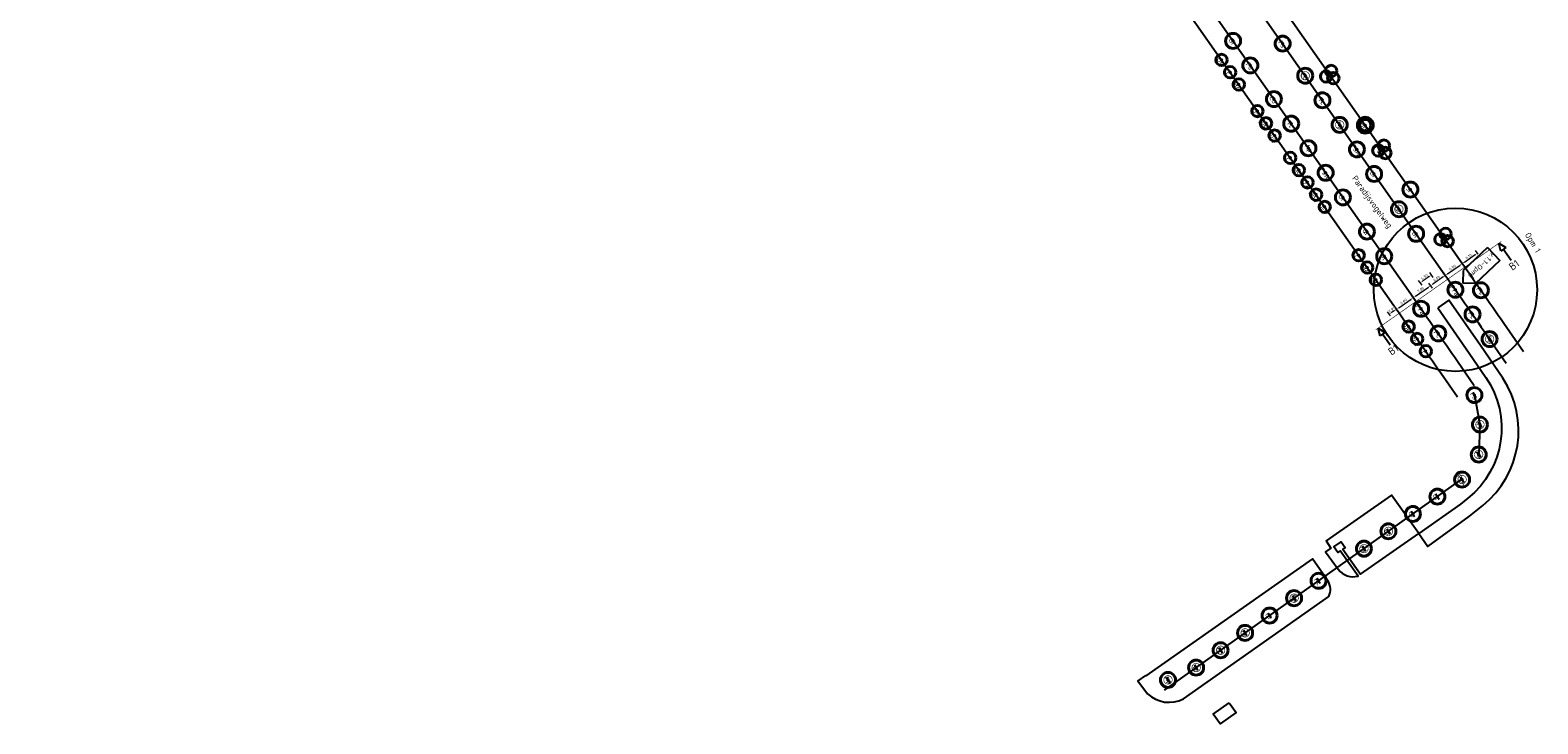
# Model space of a CAD drawing. Header units: metres. Extents: x 149234 to 159511, y 484155 to 486733.
# Tile 1 of 90: x 150298 to 150800, y 484155 to 484386. Entities that reach past the tile are written whole.
import ezdxf
from ezdxf.enums import TextEntityAlignment as Align

# ---------------------------------------------------------------- set-up
doc = ezdxf.new("R2010")
doc.units = ezdxf.units.M
doc.linetypes.add('AM-AS', pattern=[16, 10, -2, 2, -2])
doc.layers.get('0').update_dxf_attribs({"lineweight": 25})
doc.layers.get('Defpoints').update_dxf_attribs({"color": 211, "lineweight": 25})
doc.layers.add('N-WE-GR-BOOM-S', color=7, linetype='Continuous', lineweight=40, true_color=0x009900)
for name, color, linetype, lineweight in [('N-WE-GR-BOOM-T18', 10, 'Continuous', 18), ('N-WE-VH-KANTVERHARDING-G', 7, 'Continuous', 30), ('X-XX-AL-M', 7, 'Continuous', 18), ('X-XX-AL-VERWIJZING-S', 7, 'Continuous', 25)]:
    doc.layers.add(name, color=color, linetype=linetype, lineweight=lineweight)
doc.styles.add('NLCS-ISO', font='NLCS-ISO.ttf')
doc.styles.add('NLCS-ISO-M500-T18', font='NLCS-ISO.ttf')
doc.styles.add('NLCS-ISO-M500-T25', font='NLCS-ISO.ttf')
doc.dimstyles.new('NLCS-M500-T18-PIJL-X_L2_H1', dxfattribs={"dimscale": 0.5, "dimtxt": 1.8, "dimasz": 1.8, "dimexe": 2, "dimexo": 2, "dimgap": 0.7, "dimtad": 1, "dimzin": 0, "dimdsep": 46, "dimtxsty": 'NLCS-ISO-M500-T18', "dimcen": 0, "dimdle": 2, "dimclrd": 256, "dimclre": 256, "dimclrt": 256, "dimadec": 1, "dimazin": 0, "dimtfac": 1, "dimtofl": 0, "dimtmove": 1, "dimatfit": 0, "dimfxl": 2, "dimfxlon": 1, "dimtfill": 1, "dimtfillclr": 254, "dimtolj": 1, "dimtzin": 0, "dimlwd": 18, "dimlwe": 18, "dimarcsym": 0})

# ---------------------------------------------------------------- blocks, each defined once
blk = doc.blocks.new('SAL-VERWIJZING_DOORSNEDE_BOVEN-SO')
for p, q in [((-2, 9), (0, 14)), ((0, 14), (2, 9)), ((2, 9), (-2, 9)), ((0, 0), (0, 9))]:
    blk.add_line(p, q)
at = {"lineweight": 50, "style": 'NLCS-ISO'}
blk.add_attdef('...', text='', height=5, dxfattribs=at).set_placement((-0.1, -1.2), align=Align.TOP_CENTER)
blk = doc.blocks.new('*U506')
blk.add_circle((0, 0), 5)
at = {"color": 0}
blk.add_circle((0, 0), 0.15, dxfattribs=at)
at = {"layer": 'Defpoints'}
blk.add_line((-2, 0), (2, 0), dxfattribs=at)
at = {"layer": 'N-WE-GR-BOOM-T18', "insert": (0, -2.3), "char_height": 3.2, "attachment_point": 8, "style": 'NLCS-ISO-M500-T18'}
blk.add_mtext_dynamic_manual_height_columns('Pc', width=4.734, gutter_width=9, heights=[0], dxfattribs=at)
blk = doc.blocks.new('*U631')
blk.add_circle((0, 0), 3.8)
at = {"color": 0}
blk.add_circle((0, 0), 0.15, dxfattribs=at)
at = {"layer": 'Defpoints'}
blk.add_line((-2, 0), (2, 0), dxfattribs=at)
at = {"layer": 'N-WE-GR-BOOM-T18', "insert": (0, -3.8), "char_height": 3.2, "attachment_point": 8, "style": 'NLCS-ISO-M500-T18'}
blk.add_mtext_dynamic_manual_height_columns('C', width=4.734, gutter_width=9, heights=[0], dxfattribs=at)
blk = doc.blocks.new('*U722')
blk.add_circle((0, 0), 3.8)
blk = doc.blocks.new('*U723')
at = {"color": 0, "linetype": 'ByBlock', "lineweight": -2, "transparency": 16777216}
for p, rotation in [((-0.9, -2.7), 120), ((2.8, 0.6), 239.9999999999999)]:
    blk.add_blockref('*U722', p, dxfattribs=dict(at, rotation=rotation))
blk.add_blockref('*U722', (-1.9, 2.2), dxfattribs=at)
blk = doc.blocks.new('*U721')
at = {"color": 0}
blk.add_circle((0, 0), 0.15, dxfattribs=at)
at = {"layer": 'Defpoints'}
blk.add_line((-2, 0), (2, 0), dxfattribs=at)
blk.add_blockref('*U723', (0, 0))
at = {"layer": 'N-WE-GR-BOOM-T18', "insert": (0, -3.8), "char_height": 3.2, "attachment_point": 8, "style": 'NLCS-ISO-M500-T18'}
blk.add_mtext_dynamic_manual_height_columns('Ag', width=4.734, gutter_width=9, heights=[0], dxfattribs=at)
blk = doc.blocks.new('*U632')
blk.add_circle((0, 0), 3.8)
at = {"color": 0}
blk.add_circle((0, 0), 0.15, dxfattribs=at)
at = {"layer": 'Defpoints'}
blk.add_line((-2, 0), (2, 0), dxfattribs=at)
at = {"layer": 'N-WE-GR-BOOM-T18', "insert": (0, -3.8), "char_height": 3.2, "attachment_point": 8, "style": 'NLCS-ISO-M500-T18'}
blk.add_mtext_dynamic_manual_height_columns('Pc2', width=4.734, gutter_width=9, heights=[0], dxfattribs=at)
blk = doc.blocks.new('*U633')
blk.add_circle((0, 0), 3.8)
at = {"color": 0}
blk.add_circle((0, 0), 0.15, dxfattribs=at)
at = {"layer": 'Defpoints'}
blk.add_line((-2, 0), (2, 0), dxfattribs=at)
at = {"layer": 'N-WE-GR-BOOM-T18', "insert": (0, -3.8), "char_height": 3.2, "attachment_point": 8, "style": 'NLCS-ISO-M500-T18'}
blk.add_mtext_dynamic_manual_height_columns('Pd1', width=4.734, gutter_width=9, heights=[0], dxfattribs=at)
blk = doc.blocks.new('*U595')
blk.add_circle((0, 0), 5)
at = {"color": 0}
blk.add_circle((0, 0), 0.15, dxfattribs=at)
at = {"layer": 'Defpoints'}
blk.add_line((-2, 0), (2, 0), dxfattribs=at)
at = {"layer": 'N-WE-GR-BOOM-T18', "insert": (0, -2.3), "char_height": 3.2, "attachment_point": 8, "style": 'NLCS-ISO-M500-T18'}
blk.add_mtext_dynamic_manual_height_columns('Pra', width=4.734, gutter_width=9, heights=[0], dxfattribs=at)
blk = doc.blocks.new('*U511')
blk.add_circle((0, 0), 5)
at = {"color": 0}
blk.add_circle((0, 0), 0.15, dxfattribs=at)
at = {"layer": 'Defpoints'}
blk.add_line((-2, 0), (2, 0), dxfattribs=at)
at = {"layer": 'N-WE-GR-BOOM-T18', "insert": (0, -2.3), "char_height": 3.2, "attachment_point": 8, "style": 'NLCS-ISO-M500-T18'}
blk.add_mtext_dynamic_manual_height_columns('Tp', width=4.734, gutter_width=9, heights=[0], dxfattribs=at)
blk = doc.blocks.new('*U513')
blk.add_circle((0, 0), 5)
at = {"color": 0}
blk.add_circle((0, 0), 0.15, dxfattribs=at)
at = {"layer": 'Defpoints'}
blk.add_line((-2, 0), (2, 0), dxfattribs=at)
at = {"layer": 'N-WE-GR-BOOM-T18', "insert": (0, -2.3), "char_height": 3.2, "attachment_point": 8, "style": 'NLCS-ISO-M500-T18'}
blk.add_mtext_dynamic_manual_height_columns('Ps', width=4.734, gutter_width=9, heights=[0], dxfattribs=at)
blk = doc.blocks.new('*U510')
blk.add_circle((0, 0), 5)
at = {"color": 0}
blk.add_circle((0, 0), 0.15, dxfattribs=at)
at = {"layer": 'Defpoints'}
blk.add_line((-2, 0), (2, 0), dxfattribs=at)
at = {"layer": 'N-WE-GR-BOOM-T18', "insert": (0, -2.3), "char_height": 3.2, "attachment_point": 8, "style": 'NLCS-ISO-M500-T18'}
blk.add_mtext_dynamic_manual_height_columns('Tc', width=4.734, gutter_width=9, heights=[0], dxfattribs=at)
blk = doc.blocks.new('*U502')
blk.add_circle((0, 0), 5)
at = {"color": 0}
blk.add_circle((0, 0), 0.15, dxfattribs=at)
at = {"layer": 'Defpoints'}
blk.add_line((-2, 0), (2, 0), dxfattribs=at)
at = {"layer": 'N-WE-GR-BOOM-T18', "insert": (0, -2.3), "char_height": 3.2, "attachment_point": 8, "style": 'NLCS-ISO-M500-T18'}
blk.add_mtext_dynamic_manual_height_columns('Fs', width=4.734, gutter_width=9, heights=[0], dxfattribs=at)
blk = doc.blocks.new('*U500')
blk.add_circle((0, 0), 5)
at = {"color": 0}
blk.add_circle((0, 0), 0.15, dxfattribs=at)
at = {"layer": 'Defpoints'}
blk.add_line((-2, 0), (2, 0), dxfattribs=at)
at = {"layer": 'N-WE-GR-BOOM-T18', "insert": (0, -2.3), "char_height": 3.2, "attachment_point": 8, "style": 'NLCS-ISO-M500-T18'}
blk.add_mtext_dynamic_manual_height_columns('Ap', width=4.734, gutter_width=9, heights=[0], dxfattribs=at)
blk = doc.blocks.new('*U501')
blk.add_circle((0, 0), 5)
at = {"color": 0}
blk.add_circle((0, 0), 0.15, dxfattribs=at)
at = {"layer": 'Defpoints'}
blk.add_line((-2, 0), (2, 0), dxfattribs=at)
at = {"layer": 'N-WE-GR-BOOM-T18', "insert": (0, -2.3), "char_height": 3.2, "attachment_point": 8, "style": 'NLCS-ISO-M500-T18'}
blk.add_mtext_dynamic_manual_height_columns('FsA', width=4.734, gutter_width=9, heights=[0], dxfattribs=at)
blk = doc.blocks.new('*U503')
blk.add_circle((0, 0), 5)
at = {"color": 0}
blk.add_circle((0, 0), 0.15, dxfattribs=at)
at = {"layer": 'Defpoints'}
blk.add_line((-2, 0), (2, 0), dxfattribs=at)
at = {"layer": 'N-WE-GR-BOOM-T18', "insert": (0, -2.3), "char_height": 3.2, "attachment_point": 8, "style": 'NLCS-ISO-M500-T18'}
blk.add_mtext_dynamic_manual_height_columns('Ur', width=4.734, gutter_width=9, heights=[0], dxfattribs=at)
blk = doc.blocks.new('*U504')
blk.add_circle((0, 0), 5)
at = {"color": 0}
blk.add_circle((0, 0), 0.15, dxfattribs=at)
at = {"layer": 'Defpoints'}
blk.add_line((-2, 0), (2, 0), dxfattribs=at)
at = {"layer": 'N-WE-GR-BOOM-T18', "insert": (0, -2.3), "char_height": 3.2, "attachment_point": 8, "style": 'NLCS-ISO-M500-T18'}
blk.add_mtext_dynamic_manual_height_columns('Qr', width=4.734, gutter_width=9, heights=[0], dxfattribs=at)
blk = doc.blocks.new('*U505')
blk.add_circle((0, 0), 5)
at = {"color": 0}
blk.add_circle((0, 0), 0.15, dxfattribs=at)
at = {"layer": 'Defpoints'}
blk.add_line((-2, 0), (2, 0), dxfattribs=at)
at = {"layer": 'N-WE-GR-BOOM-T18', "insert": (0, -2.3), "char_height": 3.2, "attachment_point": 8, "style": 'NLCS-ISO-M500-T18'}
blk.add_mtext_dynamic_manual_height_columns('Ul', width=4.734, gutter_width=9, heights=[0], dxfattribs=at)
blk = doc.blocks.new('*U508')
blk.add_circle((0, 0), 5)
at = {"color": 0}
blk.add_circle((0, 0), 0.15, dxfattribs=at)
at = {"layer": 'Defpoints'}
blk.add_line((-2, 0), (2, 0), dxfattribs=at)
at = {"layer": 'N-WE-GR-BOOM-T18', "insert": (0, -2.3), "char_height": 3.2, "attachment_point": 8, "style": 'NLCS-ISO-M500-T18'}
blk.add_mtext_dynamic_manual_height_columns('Gt', width=4.734, gutter_width=9, heights=[0], dxfattribs=at)
blk = doc.blocks.new('*U509')
blk.add_circle((0, 0), 5)
at = {"color": 0}
blk.add_circle((0, 0), 0.15, dxfattribs=at)
at = {"layer": 'Defpoints'}
blk.add_line((-2, 0), (2, 0), dxfattribs=at)
at = {"layer": 'N-WE-GR-BOOM-T18', "insert": (0, -2.3), "char_height": 3.2, "attachment_point": 8, "style": 'NLCS-ISO-M500-T18'}
blk.add_mtext_dynamic_manual_height_columns('Cb', width=4.734, gutter_width=9, heights=[0], dxfattribs=at)
blk = doc.blocks.new('*U635')
blk.add_circle((0, 0), 3.8)
at = {"color": 0}
blk.add_circle((0, 0), 0.15, dxfattribs=at)
at = {"layer": 'Defpoints'}
blk.add_line((-2, 0), (2, 0), dxfattribs=at)
at = {"layer": 'N-WE-GR-BOOM-T18', "insert": (0, -3.8), "char_height": 3.2, "attachment_point": 8, "style": 'NLCS-ISO-M500-T18'}
blk.add_mtext_dynamic_manual_height_columns('M6', width=4.734, gutter_width=9, heights=[0], dxfattribs=at)
blk = doc.blocks.new('*U634')
blk.add_circle((0, 0), 3.8)
at = {"color": 0}
blk.add_circle((0, 0), 0.15, dxfattribs=at)
at = {"layer": 'Defpoints'}
blk.add_line((-2, 0), (2, 0), dxfattribs=at)
at = {"layer": 'N-WE-GR-BOOM-T18', "insert": (0, -3.8), "char_height": 3.2, "attachment_point": 8, "style": 'NLCS-ISO-M500-T18'}
blk.add_mtext_dynamic_manual_height_columns('P1', width=4.734, gutter_width=9, heights=[0], dxfattribs=at)
blk = doc.blocks.new('*U514')
blk.add_circle((0, 0), 5)
at = {"color": 0}
blk.add_circle((0, 0), 0.15, dxfattribs=at)
at = {"layer": 'Defpoints'}
blk.add_line((-2, 0), (2, 0), dxfattribs=at)
at = {"layer": 'N-WE-GR-BOOM-T18', "insert": (0, -2.3), "char_height": 3.2, "attachment_point": 8, "style": 'NLCS-ISO-M500-T18'}
blk.add_mtext_dynamic_manual_height_columns('Jr', width=4.734, gutter_width=9, heights=[0], dxfattribs=at)
blk = doc.blocks.new('*U629')
for radius in [5.27, 3.8]:
    blk.add_circle((0, 0), radius)
at = {"color": 0}
blk.add_circle((0, 0), 0.15, dxfattribs=at)
at = {"layer": 'Defpoints'}
blk.add_line((-2, 0), (2, 0), dxfattribs=at)
at = {"layer": 'N-WE-GR-BOOM-T18', "insert": (0, -3.8), "char_height": 3.2, "attachment_point": 8, "style": 'NLCS-ISO-M500-T18'}
blk.add_mtext_dynamic_manual_height_columns('Bp', width=4.734, gutter_width=9, heights=[0], dxfattribs=at)
blk = doc.blocks.new('*U719')
blk.add_circle((0, 0), 3.8)
blk = doc.blocks.new('*U720')
at = {"color": 0, "linetype": 'ByBlock', "lineweight": -2, "transparency": 16777216}
for p, rotation in [((-0.9, -2.7), 120), ((2.8, 0.6), 239.9999999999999)]:
    blk.add_blockref('*U719', p, dxfattribs=dict(at, rotation=rotation))
blk.add_blockref('*U719', (-1.9, 2.2), dxfattribs=at)
blk = doc.blocks.new('*U718')
at = {"color": 0}
blk.add_circle((0, 0), 0.15, dxfattribs=at)
at = {"layer": 'Defpoints'}
blk.add_line((-2, 0), (2, 0), dxfattribs=at)
blk.add_blockref('*U720', (0, 0))
at = {"layer": 'N-WE-GR-BOOM-T18', "insert": (0, -3.8), "char_height": 3.2, "attachment_point": 8, "style": 'NLCS-ISO-M500-T18'}
blk.add_mtext_dynamic_manual_height_columns('Ag', width=4.734, gutter_width=9, heights=[0], dxfattribs=at)
blk = doc.blocks.new('*D516')
at = {"layer": 'Defpoints', "color": 0, "transparency": 16777216}
for p in [(150759.22, 484295.94), (150753.65, 484292.04)]:
    blk.add_point(p, dxfattribs=at)
at = {"layer": 'X-XX-AL-M', "linetype": 'Continuous', "lineweight": 18, "transparency": 16777216}
for p, q in [((150753.08, 484292.86), (150752.17, 484294.19)), ((150753.48, 484293.88), (150757.59, 484296.72)), ((150758.65, 484296.77), (150757.77, 484298.05))]:
    blk.add_line(p, q, dxfattribs=at)
at = {"layer": 'X-XX-AL-M', "transparency": 16777216}
for points in [[(150753.39, 484294), (150753.56, 484293.75), (150752.74, 484293.37)], [(150757.51, 484296.84), (150757.68, 484296.59), (150758.33, 484297.23)]]:
    blk.add_solid(points, dxfattribs=at)
at = {"layer": 'X-XX-AL-M', "transparency": 16777216, "insert": (150755.08, 484295.96), "char_height": 0.9, "attachment_point": 5, "rotation": 34.5723, "style": 'NLCS-ISO-M500-T18', "bg_fill": 3, "box_fill_scale": 1.1, "bg_fill_color": 256, "bg_fill_true_color": 13158600, "bg_fill_transparency": 0}
blk.add_mtext('\\A1;6.80', dxfattribs=at)
at = {"layer": 'Defpoints', "color": 0, "transparency": 16777216}
blk.add_point((150758.33, 484297.23), dxfattribs=at)
blk = doc.blocks.new('*D517')
at = {"layer": 'Defpoints', "color": 0, "transparency": 16777216}
for p in [(150764.94, 484299.98), (150759.22, 484295.94)]:
    blk.add_point(p, dxfattribs=at)
at = {"layer": 'X-XX-AL-M', "linetype": 'Continuous', "lineweight": 18, "transparency": 16777216}
for p, q in [((150759.08, 484297.74), (150763.36, 484300.69)), ((150764.37, 484300.8), (150763.53, 484302.02)), ((150758.65, 484296.77), (150757.77, 484298.05))]:
    blk.add_line(p, q, dxfattribs=at)
at = {"layer": 'X-XX-AL-M', "transparency": 16777216}
for points in [[(150763.27, 484300.81), (150763.44, 484300.56), (150764.1, 484301.2)], [(150758.99, 484297.86), (150759.16, 484297.61), (150758.33, 484297.23)]]:
    blk.add_solid(points, dxfattribs=at)
at = {"layer": 'X-XX-AL-M', "transparency": 16777216, "insert": (150760.76, 484299.87), "char_height": 0.9, "attachment_point": 5, "rotation": 34.5723, "style": 'NLCS-ISO-M500-T18', "bg_fill": 3, "box_fill_scale": 1.1, "bg_fill_color": 256, "bg_fill_true_color": 13158600, "bg_fill_transparency": 0}
blk.add_mtext('\\A1;7.00', dxfattribs=at)
at = {"layer": 'Defpoints', "color": 0, "transparency": 16777216}
blk.add_point((150764.1, 484301.2), dxfattribs=at)
blk = doc.blocks.new('*D518')
at = {"layer": 'Defpoints', "color": 0, "transparency": 16777216}
for p in [(150772.35, 484299.86), (150767.43, 484296.42)]:
    blk.add_point(p, dxfattribs=at)
at = {"layer": 'X-XX-AL-M', "linetype": 'Continuous', "lineweight": 18, "transparency": 16777216}
for p, q in [((150768.27, 484304.11), (150764.83, 484301.71)), ((150769.58, 484303.81), (150768.44, 484305.45)), ((150764.67, 484300.37), (150763.52, 484302.01))]:
    blk.add_line(p, q, dxfattribs=at)
at = {"layer": 'X-XX-AL-M', "transparency": 16777216}
for points in [[(150768.19, 484304.24), (150768.36, 484303.99), (150769.01, 484304.63)], [(150764.74, 484301.83), (150764.92, 484301.59), (150764.09, 484301.19)]]:
    blk.add_solid(points, dxfattribs=at)
at = {"layer": 'X-XX-AL-M', "transparency": 16777216, "insert": (150766.09, 484303.57), "char_height": 0.9, "attachment_point": 5, "rotation": 34.937, "style": 'NLCS-ISO-M500-T18', "bg_fill": 3, "box_fill_scale": 1.1, "bg_fill_color": 256, "bg_fill_true_color": 13158600, "bg_fill_transparency": 0}
blk.add_mtext('\\A1;6.00', dxfattribs=at)
at = {"layer": 'Defpoints', "color": 0, "transparency": 16777216}
blk.add_point((150764.09, 484301.19), dxfattribs=at)
blk = doc.blocks.new('*D519')
at = {"layer": 'Defpoints', "color": 0, "transparency": 16777216}
for p in [(150772.35, 484299.86), (150780.87, 484299.7)]:
    blk.add_point(p, dxfattribs=at)
at = {"layer": 'X-XX-AL-M', "linetype": 'Continuous', "lineweight": 18, "transparency": 16777216}
for p, q in [((150775.24, 484307.76), (150774.09, 484309.4)), ((150769.58, 484303.81), (150768.44, 484305.45)), ((150769.75, 484305.15), (150773.93, 484308.06))]:
    blk.add_line(p, q, dxfattribs=at)
at = {"layer": 'X-XX-AL-M', "transparency": 16777216}
for points in [[(150773.84, 484308.19), (150774.01, 484307.94), (150774.66, 484308.58)], [(150769.66, 484305.27), (150769.84, 484305.02), (150769.01, 484304.63)]]:
    blk.add_solid(points, dxfattribs=at)
at = {"layer": 'X-XX-AL-M', "transparency": 16777216, "insert": (150771.38, 484307.26), "char_height": 0.9, "attachment_point": 5, "rotation": 34.937, "style": 'NLCS-ISO-M500-T18', "bg_fill": 3, "box_fill_scale": 1.1, "bg_fill_color": 256, "bg_fill_true_color": 13158600, "bg_fill_transparency": 0}
blk.add_mtext('\\A1;6.90', dxfattribs=at)
at = {"layer": 'Defpoints', "color": 0, "transparency": 16777216}
blk.add_point((150774.66, 484308.58), dxfattribs=at)
blk = doc.blocks.new('*D522')
at = {"layer": 'Defpoints', "color": 0, "transparency": 16777216}
blk.add_point((150780.87, 484299.7), dxfattribs=at)
at = {"layer": 'X-XX-AL-M', "linetype": 'Continuous', "lineweight": 18, "transparency": 16777216}
for p, q in [((150775.24, 484307.76), (150774.09, 484309.4)), ((150775.4, 484309.09), (150778.93, 484311.56)), ((150779.91, 484311.72), (150779.09, 484312.89))]:
    blk.add_line(p, q, dxfattribs=at)
at = {"layer": 'X-XX-AL-M', "transparency": 16777216}
for points in [[(150775.32, 484309.22), (150775.49, 484308.97), (150774.66, 484308.58)], [(150778.84, 484311.68), (150779.01, 484311.43), (150779.67, 484312.07)]]:
    blk.add_solid(points, dxfattribs=at)
at = {"layer": 'X-XX-AL-M', "transparency": 16777216, "insert": (150776.71, 484310.98), "char_height": 0.9, "attachment_point": 5, "rotation": 34.937, "style": 'NLCS-ISO-M500-T18', "bg_fill": 3, "box_fill_scale": 1.1, "bg_fill_color": 256, "bg_fill_true_color": 13158600, "bg_fill_transparency": 0}
blk.add_mtext('\\A1;6.10', dxfattribs=at)
at = {"layer": 'Defpoints', "color": 0, "transparency": 16777216}
for p in [(150779.67, 484312.07), (150780.49, 484310.9)]:
    blk.add_point(p, dxfattribs=at)
blk = doc.blocks.new('*U636')
blk.add_circle((0, 0), 3.8)
at = {"color": 0}
blk.add_circle((0, 0), 0.15, dxfattribs=at)
at = {"layer": 'Defpoints'}
blk.add_line((-2, 0), (2, 0), dxfattribs=at)
at = {"layer": 'N-WE-GR-BOOM-T18', "insert": (0, -3.8), "char_height": 3.2, "attachment_point": 8, "style": 'NLCS-ISO-M500-T18'}
blk.add_mtext_dynamic_manual_height_columns('Pc1', width=4.734, gutter_width=9, heights=[0], dxfattribs=at)
blk = doc.blocks.new('*U637')
blk.add_circle((0, 0), 3.8)
at = {"color": 0}
blk.add_circle((0, 0), 0.15, dxfattribs=at)
at = {"layer": 'Defpoints'}
blk.add_line((-2, 0), (2, 0), dxfattribs=at)
at = {"layer": 'N-WE-GR-BOOM-T18', "insert": (0, -3.8), "char_height": 3.2, "attachment_point": 8, "style": 'NLCS-ISO-M500-T18'}
blk.add_mtext_dynamic_manual_height_columns('Pd3', width=4.734, gutter_width=9, heights=[0], dxfattribs=at)
blk = doc.blocks.new('*U638')
blk.add_circle((0, 0), 3.8)
at = {"color": 0}
blk.add_circle((0, 0), 0.15, dxfattribs=at)
at = {"layer": 'Defpoints'}
blk.add_line((-2, 0), (2, 0), dxfattribs=at)
at = {"layer": 'N-WE-GR-BOOM-T18', "insert": (0, -3.8), "char_height": 3.2, "attachment_point": 8, "style": 'NLCS-ISO-M500-T18'}
blk.add_mtext_dynamic_manual_height_columns('P3', width=4.734, gutter_width=9, heights=[0], dxfattribs=at)
blk = doc.blocks.new('*U639')
blk.add_circle((0, 0), 3.8)
at = {"color": 0}
blk.add_circle((0, 0), 0.15, dxfattribs=at)
at = {"layer": 'Defpoints'}
blk.add_line((-2, 0), (2, 0), dxfattribs=at)
at = {"layer": 'N-WE-GR-BOOM-T18', "insert": (0, -3.8), "char_height": 3.2, "attachment_point": 8, "style": 'NLCS-ISO-M500-T18'}
blk.add_mtext_dynamic_manual_height_columns('M5', width=4.734, gutter_width=9, heights=[0], dxfattribs=at)
blk = doc.blocks.new('*U640')
blk.add_circle((0, 0), 3.8)
at = {"color": 0}
blk.add_circle((0, 0), 0.15, dxfattribs=at)
at = {"layer": 'Defpoints'}
blk.add_line((-2, 0), (2, 0), dxfattribs=at)
at = {"layer": 'N-WE-GR-BOOM-T18', "insert": (0, -3.8), "char_height": 3.2, "attachment_point": 8, "style": 'NLCS-ISO-M500-T18'}
blk.add_mtext_dynamic_manual_height_columns('Pd2', width=4.734, gutter_width=9, heights=[0], dxfattribs=at)
blk = doc.blocks.new('*U641')
blk.add_circle((0, 0), 3.8)
at = {"color": 0}
blk.add_circle((0, 0), 0.15, dxfattribs=at)
at = {"layer": 'Defpoints'}
blk.add_line((-2, 0), (2, 0), dxfattribs=at)
at = {"layer": 'N-WE-GR-BOOM-T18', "insert": (0, -3.8), "char_height": 3.2, "attachment_point": 8, "style": 'NLCS-ISO-M500-T18'}
blk.add_mtext_dynamic_manual_height_columns('P2', width=4.734, gutter_width=9, heights=[0], dxfattribs=at)
blk = doc.blocks.new('*U642')
blk.add_circle((0, 0), 3.8)
at = {"color": 0}
blk.add_circle((0, 0), 0.15, dxfattribs=at)
at = {"layer": 'Defpoints'}
blk.add_line((-2, 0), (2, 0), dxfattribs=at)
at = {"layer": 'N-WE-GR-BOOM-T18', "insert": (0, -3.8), "char_height": 3.2, "attachment_point": 8, "style": 'NLCS-ISO-M500-T18'}
blk.add_mtext_dynamic_manual_height_columns('M4', width=4.734, gutter_width=9, heights=[0], dxfattribs=at)
blk = doc.blocks.new('*D533')
at = {"layer": 'X-XX-AL-M', "linetype": 'Continuous', "lineweight": 18, "transparency": 16777216}
for p, q in [((150753.08, 484292.86), (150752.17, 484294.19)), ((150750.7, 484291.19), (150749.77, 484292.54)), ((150751.99, 484292.86), (150751.08, 484292.23))]:
    blk.add_line(p, q, dxfattribs=at)
at = {"layer": 'X-XX-AL-M', "transparency": 16777216, "insert": (150751.08, 484293.2), "char_height": 0.9, "attachment_point": 5, "rotation": 34.5723, "style": 'NLCS-ISO-M500-T18', "bg_fill": 3, "box_fill_scale": 1.1, "bg_fill_color": 256, "bg_fill_true_color": 13158600, "bg_fill_transparency": 0}
blk.add_mtext('\\A1;2.91', dxfattribs=at)
at = {"layer": 'Defpoints', "color": 0, "transparency": 16777216}
for p in [(150750.34, 484291.72), (150751.27, 484290.37), (150753.65, 484292.04)]:
    blk.add_point(p, dxfattribs=at)
at = {"layer": 'X-XX-AL-M', "transparency": 16777216}
for points in [[(150751.91, 484292.98), (150752.08, 484292.73), (150752.74, 484293.37)], [(150751, 484292.35), (150751.17, 484292.11), (150750.34, 484291.72)]]:
    blk.add_solid(points, dxfattribs=at)
blk = doc.blocks.new('*U626')
at = {"color": 177, "true_color": 0x293189, "const_width": 0.4, "flags": 128}
blk.add_lwpolyline([(2.8, 0, -1), (-2.8, 0, -1)], format="xyb", close=True, dxfattribs=at)
at = {"color": 0}
blk.add_circle((0, 0), 0.15, dxfattribs=at)
at = {"layer": 'Defpoints'}
blk.add_line((-2, 0), (2, 0), dxfattribs=at)
blk = doc.blocks.new('*D613')
at = {"layer": 'Defpoints', "color": 0, "transparency": 16777216}
for p in [(150767.24, 484300.61), (150763.55, 484298.04)]:
    blk.add_point(p, dxfattribs=at)
at = {"layer": 'X-XX-AL-M', "linetype": 'Continuous', "lineweight": 18, "transparency": 16777216}
for p, q in [((150763.62, 484304.23), (150761.4, 484302.69)), ((150764.93, 484303.93), (150763.78, 484305.57)), ((150761.24, 484301.35), (150760.09, 484302.99))]:
    blk.add_line(p, q, dxfattribs=at)
at = {"layer": 'X-XX-AL-M', "transparency": 16777216}
for points in [[(150763.53, 484304.36), (150763.7, 484304.11), (150764.35, 484304.75)], [(150761.32, 484302.81), (150761.49, 484302.57), (150760.66, 484302.17)]]:
    blk.add_solid(points, dxfattribs=at)
at = {"layer": 'X-XX-AL-M', "transparency": 16777216, "insert": (150762.05, 484304.12), "char_height": 0.9, "attachment_point": 5, "rotation": 34.9145, "style": 'NLCS-ISO-M500-T18', "bg_fill": 3, "box_fill_scale": 1.1, "bg_fill_color": 256, "bg_fill_true_color": 13158600, "bg_fill_transparency": 0}
blk.add_mtext('\\A1;4.50', dxfattribs=at)
at = {"layer": 'Defpoints', "color": 0, "transparency": 16777216}
blk.add_point((150760.66, 484302.17), dxfattribs=at)
blk = doc.blocks.new('*U749')
blk.add_circle((0, 0), 3.8)
blk = doc.blocks.new('*U750')
at = {"color": 0, "linetype": 'ByBlock', "lineweight": -2, "transparency": 16777216}
for p, rotation in [((-0.9, -2.7), 120), ((2.8, 0.6), 239.9999999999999)]:
    blk.add_blockref('*U749', p, dxfattribs=dict(at, rotation=rotation))
blk.add_blockref('*U749', (-1.9, 2.2), dxfattribs=at)
blk = doc.blocks.new('*U748')
at = {"color": 0}
blk.add_circle((0, 0), 0.15, dxfattribs=at)
at = {"layer": 'Defpoints'}
blk.add_line((-2, 0), (2, 0), dxfattribs=at)
blk.add_blockref('*U750', (0, 0))
at = {"layer": 'N-WE-GR-BOOM-T18', "insert": (0, -3.8), "char_height": 3.2, "attachment_point": 8, "style": 'NLCS-ISO-M500-T18'}
blk.add_mtext_dynamic_manual_height_columns('Fsm', width=4.734, gutter_width=9, heights=[0], dxfattribs=at)
blk = doc.blocks.new('SAL-VERWIJZING_WIJZIGING_LINKS-SO')
for p, q in [((-22.2, 6), (-28.2, 0)), ((-22.2, -6), (-28.2, 0)), ((0, 6), (-22.2, 6)), ((0, -6), (0, 6)), ((0, -6), (-22.2, -6))]:
    blk.add_line(p, q)
at = {"lineweight": 70, "style": 'NLCS-ISO'}
blk.add_attdef('...', text='', height=7, dxfattribs=at).set_placement((0, 0.1), align=Align.MIDDLE_RIGHT)

msp = doc.modelspace()

# ---------------------------------------------------------------- linework, layer by layer
at = {"layer": 'Defpoints', "flags": 128}
for points in [[(150315.93, 484983.02, 0.0008773), (150362.139, 484912.765), (150404.519, 484848.576, 0.0031614), (150509.948, 484691.07), (150567.115, 484606.822, 0.0023128), (150593.203, 484568.757), (150657.757, 484475.491, 0.0015861), (150686.731, 484433.913), (150774.513, 484308.792, -0.0021697), (150789.433, 484287.329), (150794.99, 484279.26)], [(150297.503, 484974.833, 0.0009112), (150345.532, 484901.8), (150387.913, 484837.611, 0.0031614), (150493.481, 484679.896), (150550.649, 484595.648, 0.0023128), (150576.84, 484557.431), (150641.394, 484464.165, 0.0015861), (150670.441, 484422.483), (150758.223, 484297.363, -0.0021697), (150773.044, 484276.041), (150778.601, 484267.973)], [(150574.871, 484548.328), (150635.803, 484460.295, 0.0015861), (150664.874, 484418.578), (150752.656, 484293.457, -0.0021697), (150767.444, 484272.185), (150773.001, 484264.116)], [(150600.936, 484545.461), (150652.083, 484471.564, 0.0015861), (150681.083, 484429.95), (150768.865, 484304.829, -0.0021697), (150783.75, 484283.415), (150789.307, 484275.346)]]:
    msp.add_lwpolyline(points, format="xyb", dxfattribs=at)
for points in [[(150766.472, 484293.858), (150776.956, 484278.736), (150782.513, 484270.667, -0.3911635), (150776.543, 484230.396), (150774.038, 484228.379), (150760.111, 484218.587), (150763.126, 484214.299), (150777.047, 484224.382), (150781.456, 484227.932, 0.3853299), (150788.185, 484270.348), (150780.662, 484281.288), (150770.159, 484296.438)], [(150760.111, 484218.587), (150751.105, 484231.449), (150729.27, 484216.16), (150730.81, 484213.686), (150729.071, 484212.553), (150733.308, 484206.732, 0.3124452), (150739.931, 484204.438), (150733.95, 484212.84), (150733.212, 484212.3), (150731.82, 484214.2), (150734.27, 484215.83), (150735.6, 484213.99), (150734.843, 484213.455), (150740.773, 484205.066)], [(150669.077, 484171.335), (150666.528, 484169.516), (150669.803, 484165.235, 0.3224911), (150681.713, 484163.532), (150730.134, 484197.622, 0.2731912), (150729.807, 484202.867), (150724.709, 484210.195), (150669.22, 484171.14)]]:
    msp.add_lwpolyline(points, format="xyb", close=True, dxfattribs=at)
for points in [[(150778.686, 484264.761), (150780.53, 484254.933), (150780.107, 484244.942)], [(150675.43, 484166.466), (150774.469, 484236.683)]]:
    msp.add_lwpolyline(points, dxfattribs=at)
msp.add_lwpolyline([(150697.015, 484162.198), (150699.294, 484158.963), (150693.929, 484155.187), (150691.66, 484158.44)], close=True, dxfattribs=at)
at = {"layer": 'X-XX-AL-VERWIJZING-S', "linetype": 'AM-AS', "const_width": 0.2, "flags": 128}
msp.add_lwpolyline([(150745.792, 484286.518), (150787.67, 484315.949)], dxfattribs=at)

# ---------------------------------------------------------------- block references
at = {"layer": 'N-WE-GR-BOOM-S'}
for name, p, xscale, yscale, zscale, rotation in [('*U508', (150698.28, 484382.803), 0.4999999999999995, 0.4999999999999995, 0.4999999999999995, 304.7658200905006), ('*U502', (150714.799, 484381.892), 0.4999999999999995, 0.4999999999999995, 0.4999999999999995, 304.7658200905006), ('*U634', (150694.439, 484376.438), 0.5, 0.5, 0.5, 304.5555011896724), ('*U631', (150697.311, 484372.344), 0.5, 0.5, 0.5, 304.5555011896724), ('*U502', (150704.023, 484374.616), 0.4999999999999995, 0.4999999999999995, 0.4999999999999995, 304.7658200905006), ('*U509', (150722.306, 484371.191), 0.4999999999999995, 0.4999999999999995, 0.4999999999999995, 304.7658200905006), ('*U718', (150730.622, 484371.352), 0.5, 0.5, 0.5, 305.0527546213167), ('*U642', (150700.182, 484368.251), 0.5, 0.5, 0.5, 304.5555011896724), ('*U626', (150722.306, 484371.191), 0.5, 0.5, 0.5, 300.0342889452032), ('*U509', (150711.895, 484363.397), 0.4999999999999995, 0.4999999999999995, 0.4999999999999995, 304.7658200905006), ('*U510', (150728.05, 484363.005), 0.4999999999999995, 0.4999999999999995, 0.4999999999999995, 304.7658200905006), ('*U641', (150706.382, 484359.415), 0.5, 0.5, 0.5, 304.5555011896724), ('*U510', (150717.638, 484355.211), 0.4999999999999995, 0.4999999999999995, 0.4999999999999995, 304.7658200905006), ('*U640', (150709.253, 484355.322), 0.5, 0.5, 0.5, 304.5555011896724), ('*U632', (150712.125, 484351.229), 0.5, 0.5, 0.5, 304.5555011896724), ('*U500', (150733.793, 484354.818), 0.4999999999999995, 0.4999999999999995, 0.4999999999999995, 304.7658200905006), ('*U626', (150733.793, 484354.818), 0.5, 0.5, 0.5, 300.0342889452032), ('*U629', (150742.314, 484354.688), 0.5, 0.5, 0.5, 304.5555011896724), ('*U500', (150723.381, 484347.024), 0.4999999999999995, 0.4999999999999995, 0.4999999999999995, 304.7658200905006), ('*U501', (150739.536, 484346.632), 0.4999999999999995, 0.4999999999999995, 0.4999999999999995, 304.7658200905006), ('*U748', (150748.057, 484346.502), 0.4999999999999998, 0.4999999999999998, 0.4999999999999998, 299.7124591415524), ('*U631', (150717.316, 484343.829), 0.5, 0.5, 0.5, 304.5555011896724), ('*U639', (150720.188, 484339.736), 0.5, 0.5, 0.5, 304.5555011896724), ('*U501', (150729.125, 484338.838), 0.4999999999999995, 0.4999999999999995, 0.4999999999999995, 304.7658200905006), ('*U503', (150745.28, 484338.446), 0.4999999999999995, 0.4999999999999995, 0.4999999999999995, 304.7658200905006), ('*U638', (150723.059, 484335.643), 0.5, 0.5, 0.5, 304.5555011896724), ('*U637', (150725.931, 484331.55), 0.5, 0.5, 0.5, 304.5555011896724), ('*U503', (150734.868, 484330.652), 0.4999999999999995, 0.4999999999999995, 0.4999999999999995, 304.7658200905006), ('*U514', (150757.343, 484333.266), 0.4999999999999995, 0.4999999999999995, 0.4999999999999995, 304.7658200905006), ('*U636', (150728.803, 484327.457), 0.5, 0.5, 0.5, 304.5555011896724), ('*U504', (150753.527, 484326.691), 0.4999999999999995, 0.4999999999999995, 0.4999999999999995, 304.7658200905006), ('*U626', (150753.527, 484326.691), 0.5, 0.5, 0.5, 300.0342889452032), ('*U504', (150742.884, 484319.225), 0.4999999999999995, 0.4999999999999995, 0.4999999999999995, 304.7658200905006), ('*U505', (150759.27, 484318.505), 0.4999999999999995, 0.4999999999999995, 0.4999999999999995, 304.7658200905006), ('*U721', (150768.711, 484317.062), 0.5, 0.5, 0.5, 305.0527546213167), ('*U631', (150740.108, 484311.343), 0.5, 0.5, 0.5, 304.5555011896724), ('*U505', (150748.628, 484311.039), 0.4999999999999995, 0.4999999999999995, 0.4999999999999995, 304.7658200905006), ('*U635', (150742.98, 484307.25), 0.5, 0.5, 0.5, 304.5555011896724), ('*U634', (150745.851, 484303.157), 0.5, 0.5, 0.5, 304.5555011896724), ('*U513', (150780.869, 484299.697), 0.4999999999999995, 0.4999999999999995, 0.4999999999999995, 304.7658200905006), ('*U595', (150760.926, 484293.503), 0.4999999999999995, 0.4999999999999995, 0.4999999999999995, 304.7658200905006), ('*U506', (150778.06, 484291.648), 0.4999999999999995, 0.4999999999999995, 0.4999999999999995, 304.7658200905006), ('*U633', (150756.778, 484287.568), 0.5, 0.5, 0.5, 304.5555011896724), ('*U506', (150766.643, 484285.299), 0.4999999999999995, 0.4999999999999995, 0.4999999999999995, 304.7658200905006), ('*U632', (150759.632, 484283.471), 0.5, 0.5, 0.5, 304.5555011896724), ('*U511', (150783.75, 484283.415), 0.4999999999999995, 0.4999999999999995, 0.4999999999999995, 304.7658200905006), ('*U626', (150783.75, 484283.415), 0.5, 0.5, 0.5, 300.0342889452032), ('*U631', (150762.48, 484279.369), 0.5, 0.5, 0.5, 304.5555011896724), ('*U502', (150778.686, 484264.761), 0.4999999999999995, 0.4999999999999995, 0.4999999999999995, 304.7658200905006), ('*U510', (150780.53, 484254.933), 0.4999999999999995, 0.4999999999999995, 0.4999999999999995, 304.7658200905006), ('*U626', (150780.53, 484254.933), 0.5, 0.5, 0.5, 300.0342889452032), ('*U500', (150780.107, 484244.942), 0.4999999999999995, 0.4999999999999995, 0.4999999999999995, 304.7658200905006), ('*U626', (150780.107, 484244.942), 0.5, 0.5, 0.5, 300.0342889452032), ('*U501', (150774.578, 484236.61), 0.4999999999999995, 0.4999999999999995, 0.4999999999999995, 304.7658200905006), ('*U626', (150774.578, 484236.61), 0.5, 0.5, 0.5, 300.0342889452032), ('*U503', (150766.35, 484230.926), 0.4999999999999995, 0.4999999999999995, 0.4999999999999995, 304.7658200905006), ('*U504', (150758.192, 484225.143), 0.4999999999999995, 0.4999999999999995, 0.4999999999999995, 304.7658200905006), ('*U505', (150750.034, 484219.359), 0.4999999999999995, 0.4999999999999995, 0.4999999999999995, 304.7658200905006), ('*U626', (150750.034, 484219.359), 0.5, 0.5, 0.5, 300.0342889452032), ('*U502', (150741.876, 484213.575), 0.4999999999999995, 0.4999999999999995, 0.4999999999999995, 304.7658200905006), ('*U626', (150741.876, 484213.575), 0.5, 0.5, 0.5, 300.0342889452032), ('*U506', (150726.76, 484202.858), 0.4999999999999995, 0.4999999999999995, 0.4999999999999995, 304.7658200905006), ('*U511', (150718.603, 484197.075), 0.4999999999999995, 0.4999999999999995, 0.4999999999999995, 304.7658200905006), ('*U626', (150718.603, 484197.075), 0.5, 0.5, 0.5, 300.0342889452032), ('*U508', (150710.445, 484191.291), 0.4999999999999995, 0.4999999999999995, 0.4999999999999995, 304.7658200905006), ('*U502', (150702.287, 484185.507), 0.4999999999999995, 0.4999999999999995, 0.4999999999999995, 304.7658200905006), ('*U509', (150694.129, 484179.724), 0.4999999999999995, 0.4999999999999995, 0.4999999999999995, 304.7658200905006), ('*U626', (150702.287, 484185.507), 0.5, 0.5, 0.5, 300.0342889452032), ('*U626', (150694.129, 484179.724), 0.5, 0.5, 0.5, 300.0342889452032), ('*U500', (150676.599, 484169.832), 0.4999999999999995, 0.4999999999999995, 0.4999999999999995, 304.7658200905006), ('*U510', (150685.972, 484173.94), 0.4999999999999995, 0.4999999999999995, 0.4999999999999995, 304.7658200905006), ('*U626', (150685.972, 484173.94), 0.5, 0.5, 0.5, 300.0342889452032), ('*U626', (150676.599, 484169.832), 0.5, 0.5, 0.5, 300.0342889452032)]:
    msp.add_blockref(name, p, dxfattribs=dict(at, xscale=xscale, yscale=yscale, zscale=zscale, rotation=rotation))
at = {"layer": 'X-XX-AL-VERWIJZING-S', "xscale": 0.4999999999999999, "yscale": 0.4999999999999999, "zscale": 0.4999999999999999, "rotation": 35.09889603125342}
for p in [(150790.877, 484309.647), (150750.635, 484281.366)]:
    msp.add_blockref('SAL-VERWIJZING_DOORSNEDE_BOVEN-SO', p, dxfattribs=at).add_auto_attribs({'...': 'B1'})

# ---------------------------------------------------------------- texts
at = {"layer": 'Defpoints', "insert": (150797.13, 484319.236), "char_height": 2.0312, "attachment_point": 1, "rotation": 301.36431, "style": 'NLCS-ISO-M500-T25'}
msp.add_mtext_dynamic_manual_height_columns('Opm 1', width=7.61921, gutter_width=25, heights=[0], dxfattribs=at)
at = {"layer": 'N-WE-VH-KANTVERHARDING-G', "color": 7, "insert": (150739.406, 484338.15), "char_height": 2.03116, "attachment_point": 1, "rotation": 306.0283, "style": 'NLCS-ISO-M500-T25'}
msp.add_mtext_dynamic_manual_height_columns('Paradijsvogelweg', width=5.97573, gutter_width=25, heights=[0], dxfattribs=at)

# ---------------------------------------------------------------- next in the draw order: dimensions: what is measured, and where the dimension line sits
at = {"layer": 'X-XX-AL-M'}
dim = msp.add_linear_dim(base=(150758.334, 484297.226), p1=(150753.65, 484292.04), p2=(150759.219, 484295.942), angle=34.57229, dimstyle='NLCS-M500-T18-PIJL-X_L2_H1', dxfattribs=at)
dim.commit()
dim.dimension.update_dxf_attribs({"geometry": '*D516', "text_midpoint": (150755.081, 484295.955)})

# ---------------------------------------------------------------- next in the draw order: dimensions: what is measured, and where the dimension line sits
dim = msp.add_linear_dim(base=(150764.098, 484301.198), p1=(150759.219, 484295.942), p2=(150764.941, 484299.975), angle=34.57229, dimstyle='NLCS-M500-T18-PIJL-X_L2_H1', dxfattribs=at)
dim.commit()
dim.dimension.update_dxf_attribs({"geometry": '*D517', "text_midpoint": (150760.762, 484299.87)})
dim = msp.add_linear_dim(base=(150750.342, 484291.718), p1=(150753.65, 484292.04), p2=(150751.272, 484290.369), angle=34.57229, dimstyle='NLCS-M500-T18-PIJL-X_L2_H1', dxfattribs=at)
dim.commit()
dim.dimension.update_dxf_attribs({"geometry": '*D533', "text_midpoint": (150751.539, 484292.543), "dimtype": 160})

# ---------------------------------------------------------------- next in the draw order: dimensions: what is measured, and where the dimension line sits
dim = msp.add_aligned_dim(p1=(150772.347, 484299.856), p2=(150767.428, 484296.42), distance=-5.824, dimstyle='NLCS-M500-T18-PIJL-X_L2_H1', dxfattribs=at)
dim.commit()
dim.dimension.update_dxf_attribs({"geometry": '*D518', "text_midpoint": (150766.094, 484303.568)})

# ---------------------------------------------------------------- next in the draw order: dimensions: what is measured, and where the dimension line sits
dim = msp.add_linear_dim(base=(150774.665, 484308.579), p1=(150772.347, 484299.856), p2=(150780.869, 484299.697), angle=34.937, dimstyle='NLCS-M500-T18-PIJL-X_L2_H1', dxfattribs=at)
dim.commit()
dim.dimension.update_dxf_attribs({"geometry": '*D519', "text_midpoint": (150771.38, 484307.26)})

# ---------------------------------------------------------------- next in the draw order: dimensions: what is measured, and where the dimension line sits
dim = msp.add_linear_dim(base=(150779.666, 484312.073), p1=(150780.869, 484299.697), p2=(150780.486, 484310.9), angle=34.937, dimstyle='NLCS-M500-T18-PIJL-X_L2_H1', dxfattribs=at)
dim.commit()
dim.dimension.update_dxf_attribs({"geometry": '*D522', "text_midpoint": (150776.707, 484310.982)})
dim = msp.add_aligned_dim(p1=(150767.242, 484300.611), p2=(150763.552, 484298.036), distance=-5.047, dimstyle='NLCS-M500-T18-PIJL-X_L2_H1', dxfattribs=at)
dim.commit()
dim.dimension.update_dxf_attribs({"geometry": '*D613', "text_midpoint": (150762.051, 484304.118)})

# ---------------------------------------------------------------- next in the draw order: linework, layer by layer
at = {"layer": 'Defpoints'}
msp.add_circle((150772.345, 484299.858), 27.209, dxfattribs=at)

# ---------------------------------------------------------------- next in the draw order: block references
at = {"layer": 'N-WE-GR-BOOM-S', "xscale": 0.4999999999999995, "yscale": 0.4999999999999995, "zscale": 0.4999999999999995, "rotation": 304.7658200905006}
msp.add_blockref('*U595', (150772.346, 484299.856), dxfattribs=at)
at = {"layer": 'X-XX-AL-VERWIJZING-S'}
ref = msp.add_blockref('SAL-VERWIJZING_WIJZIGING_LINKS-SO', (150785.082, 484311.743), dxfattribs=dict(at, xscale=-0.4999999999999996, yscale=0.4999999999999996, zscale=0.4999999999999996, rotation=223.3833130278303))
ref.add_attrib('...', 'v.1.1-Opm1', dxfattribs={"layer": '0', "lineweight": 70, "height": 1.7, "rotation": 223.12873, "style": 'NLCS-ISO'}).set_placement((150776.934, 484304.033), align=Align.MIDDLE_RIGHT)

doc.saveas('drawing.dxf')
